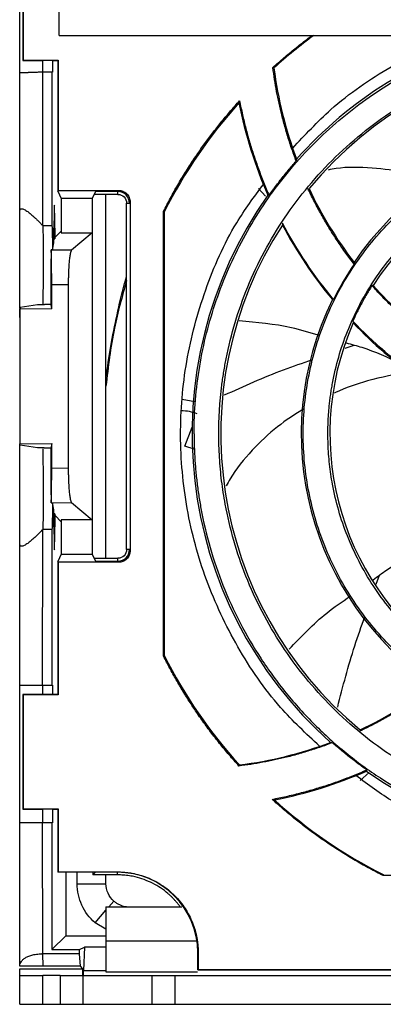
# Model space of a CAD drawing. Header units: millimetres. Extents: x 190.2 to 209.7, y 188.7 to 211.2.
# Tile 1 of 9: x 190.7 to 193.9, y 188.7 to 197.3. Entities that reach past the tile are written whole.
import ezdxf

# ---------------------------------------------------------------- set-up
doc = ezdxf.new("R2010")
doc.units = ezdxf.units.MM

msp = doc.modelspace()

# ---------------------------------------------------------------- linework, layer by layer
at = {"color": 7, "linetype": 'Continuous', "lineweight": 25}
for p, q in [((190.75, 196.8029), (190.75, 198.1899)), ((191.0937, 197.1299), (191.0937, 197.9899)), ((190.775, 197.8784), (190.775, 196.9099)), ((190.7785, 197.8749), (190.7785, 196.9133)), ((191.0937, 197.1299), (208.2645, 197.1299)), ((190.7785, 196.9133), (190.775, 196.9099)), ((190.775, 196.9099), (190.95, 196.9099)), ((190.7785, 196.9133), (191.0835, 196.9133)), ((191.0335, 196.9099), (190.95, 196.9099)), ((190.95, 196.8099), (190.95, 196.9099)), ((191.0335, 196.9099), (191.0335, 196.8099)), ((191.0335, 196.9099), (191.08, 196.9099)), ((191.08, 196.9099), (191.0835, 196.9133)), ((191.08, 196.9099), (191.08, 195.7727)), ((191.0835, 196.9133), (191.0835, 195.7797)), ((192.963, 196.8466), (192.9538, 196.85)), ((190.75, 195.5971), (190.75, 196.8029)), ((191.03, 196.8099), (190.95, 196.8098)), ((190.95, 195.473), (190.95, 196.8098)), ((191.03, 196.8099), (191.03, 195.4727)), ((191.08, 195.7727), (191.0835, 195.7797)), ((191.08, 195.7727), (191.1114, 195.7099)), ((191.0835, 195.7797), (191.61, 195.7797)), ((191.4097, 195.7692), (191.38, 195.7099)), ((191.6048, 195.7448), (191.3975, 195.7448)), ((191.6048, 195.7692), (191.4097, 195.7692)), ((191.5, 192.5749), (191.5, 195.7448)), ((191.61, 195.7797), (191.6048, 195.7692)), ((191.6048, 195.7448), (191.6048, 195.7692)), ((192.8901, 195.7286), (192.829, 195.7961)), ((192.9204, 195.737), (192.9104, 195.7381)), ((191.38, 195.7099), (191.1114, 195.7099)), ((191.1114, 195.7099), (191.1114, 195.4099)), ((191.38, 195.7099), (191.38, 195.4099)), ((191.6803, 192.6505), (191.6803, 195.6692)), ((191.6803, 195.6692), (191.7048, 195.6692)), ((191.7048, 195.6692), (191.71, 195.6797)), ((191.71, 195.6797), (191.71, 192.64)), ((192.0013, 191.7227), (192.0013, 195.597)), ((192.01, 195.5949), (192.0013, 195.597)), ((192.01, 191.7248), (192.01, 195.5949)), ((190.95, 195.4729), (191.03, 195.4727)), ((191.0475, 195.3224), (191.0475, 195.4499)), ((191.0545, 195.4499), (191.0545, 195.3574)), ((191.0574, 195.372), (191.1114, 195.426)), ((191.1114, 195.4099), (191.38, 195.4099)), ((191.38, 195.4099), (191.2003, 195.2587)), ((191.38, 195.4099), (191.38, 192.9099)), ((191.0352, 195.2611), (191.0475, 195.3224)), ((191.0475, 195.3574), (191.0545, 195.3574)), ((191.0545, 195.3574), (191.0574, 195.372)), ((191.0352, 195.2611), (191.0227, 195.2611)), ((191.0228, 195.2603), (191.0227, 195.2611)), ((191.2003, 195.2587), (191.0228, 195.2603)), ((191.0276, 194.9612), (191.172, 194.9598)), ((191.0276, 194.7487), (191.0276, 194.9612)), ((191.172, 194.9598), (191.172, 193.3599)), ((190.9049, 194.7835), (190.7517, 194.7599)), ((190.9614, 194.7835), (190.9049, 194.7835)), ((190.9614, 194.7835), (190.9639, 194.7859)), ((191.0192, 194.7859), (190.9639, 194.7859)), ((191.0192, 194.7859), (191.0266, 194.7487)), ((193.4717, 194.8287), (193.4821, 194.8299)), ((190.7517, 194.7599), (190.749, 194.7462)), ((190.749, 194.6716), (190.749, 194.7462)), ((190.749, 194.7462), (190.751, 194.7462)), ((191.0276, 194.7487), (190.751, 194.7462)), ((190.751, 194.7462), (190.751, 194.6716)), ((190.749, 194.6716), (190.749, 193.5735)), ((190.751, 194.6716), (190.749, 194.6716)), ((193.6594, 194.4301), (193.5813, 194.4027)), ((192.2746, 193.9371), (192.1622, 193.9597)), ((190.749, 193.5735), (191.0276, 193.576)), ((190.7517, 193.5599), (190.749, 193.5735)), ((190.9047, 193.5362), (190.7517, 193.5599)), ((190.9614, 193.5362), (190.9047, 193.5362)), ((190.964, 193.5337), (190.9614, 193.5362)), ((191.0192, 193.5337), (190.964, 193.5337)), ((191.0276, 193.576), (191.0192, 193.5337)), ((191.0276, 193.3586), (191.0276, 193.576)), ((192.2674, 193.5265), (192.1864, 193.553)), ((191.172, 193.3599), (191.0276, 193.3586)), ((191.0224, 193.0573), (191.0228, 193.0594)), ((191.0224, 193.0573), (191.0354, 193.0573)), ((191.0228, 193.0594), (191.2003, 193.061)), ((191.0475, 192.9973), (191.0355, 193.0572)), ((191.0475, 192.8499), (191.0475, 192.9973)), ((191.2003, 193.061), (191.38, 192.9099)), ((191.0545, 192.9624), (191.0475, 192.9623)), ((191.0545, 192.9624), (191.0545, 192.8499)), ((191.0574, 192.9477), (191.0545, 192.9624)), ((191.1114, 192.8937), (191.0574, 192.9477)), ((191.38, 192.9099), (191.1114, 192.9099)), ((191.1114, 192.9099), (191.1114, 192.6099)), ((191.38, 192.9099), (191.38, 192.6099)), ((190.948, 191.4699), (190.95, 192.8267)), ((191.03, 192.827), (190.95, 192.8269)), ((191.03, 192.827), (191.03, 191.4699)), ((190.75, 191.4699), (190.75, 192.7027)), ((191.7048, 192.6505), (191.6803, 192.6505)), ((191.71, 192.64), (191.7048, 192.6505)), ((191.1114, 192.6099), (191.08, 192.547)), ((191.1114, 192.6099), (191.38, 192.6099)), ((191.38, 192.6099), (191.4097, 192.5505)), ((191.3975, 192.5749), (191.6048, 192.5749)), ((191.6048, 192.5505), (191.6048, 192.5749)), ((191.0835, 192.54), (191.08, 192.547)), ((191.08, 192.547), (191.08, 191.3899)), ((191.0835, 192.54), (191.0835, 191.3864)), ((191.61, 192.54), (191.0835, 192.54)), ((191.4097, 192.5505), (191.6048, 192.5505)), ((191.6048, 192.5505), (191.61, 192.54)), ((193.8543, 192.3511), (193.8813, 192.4284)), ((192.0013, 191.7227), (192.01, 191.7248)), ((190.75, 190.2699), (190.75, 191.4699)), ((190.948, 191.4699), (191.03, 191.4699)), ((190.95, 191.3899), (190.95, 191.4699)), ((191.0335, 191.4699), (191.0335, 191.3899)), ((190.775, 191.3899), (190.7785, 191.3864)), ((190.95, 191.3899), (190.775, 191.3899)), ((190.775, 191.3899), (190.775, 190.3899)), ((190.7785, 191.3864), (190.7785, 190.3933)), ((191.0835, 191.3864), (190.7785, 191.3864)), ((191.0335, 191.3899), (190.95, 191.3899)), ((191.08, 191.3899), (191.0335, 191.3899)), ((191.0835, 191.3864), (191.08, 191.3899)), ((192.6616, 190.7747), (192.6582, 190.7655)), ((193.7916, 190.7093), (193.7138, 190.6388)), ((193.7705, 190.7319), (193.7695, 190.7219)), ((190.7785, 190.3933), (190.775, 190.3899)), ((190.775, 190.3899), (190.95, 190.3899)), ((190.7785, 190.3933), (191.0835, 190.3933)), ((191.0335, 190.3899), (190.95, 190.3899)), ((190.95, 190.2699), (190.95, 190.3899)), ((191.0335, 190.3899), (191.0335, 190.2699)), ((191.0335, 190.3899), (191.08, 190.3899)), ((191.08, 190.3899), (191.0835, 190.3933)), ((191.08, 190.3899), (191.08, 189.8399)), ((191.0835, 190.3933), (191.0835, 189.8433)), ((190.75, 189.0233), (190.75, 190.2699)), ((190.95, 189.1299), (190.948, 190.2699)), ((191.03, 190.2699), (190.948, 190.2699)), ((191.03, 190.2699), (191.03, 189.1659)), ((191.08, 189.8399), (191.0835, 189.8433)), ((191.6, 189.8399), (191.08, 189.8399)), ((191.0835, 189.8433), (191.6, 189.8433)), ((191.15, 189.8399), (191.15, 189.2857)), ((191.25, 189.7399), (191.25, 189.8399)), ((191.4097, 189.8416), (191.3852, 189.8172)), ((191.3852, 189.8399), (191.3852, 189.8172)), ((191.6, 189.8172), (191.3852, 189.8172)), ((191.5, 189.7399), (191.5, 189.8172)), ((191.6, 189.8399), (191.6, 189.8433)), ((193.915, 189.8199), (193.9129, 189.8111)), ((197.7871, 189.8111), (193.9129, 189.8111)), ((191.25, 189.7399), (191.5, 189.7399)), ((191.5, 189.5399), (192.1605, 189.5399)), ((191.5, 189.3436), (191.4048, 189.4002)), ((191.03, 189.1659), (191.15, 189.2857)), ((191.15, 189.2857), (191.5, 189.2857)), ((191.5, 189.2438), (191.5, 188.9728)), ((190.9536, 189.0226), (190.95, 189.1297)), ((191.2703, 189.1295), (190.95, 189.1297)), ((191.03, 189.1659), (191.2703, 189.1659)), ((191.2703, 189.1659), (191.3122, 189.1869)), ((191.2703, 189.1295), (191.2703, 189.1659)), ((191.2773, 189.0226), (191.2703, 189.1295)), ((191.3122, 189.1869), (191.3052, 188.9834)), ((191.5, 189.1869), (191.3122, 189.1869)), ((192.3, 188.9899), (192.3, 189.1399)), ((192.3035, 189.1399), (192.3, 189.1399)), ((192.3035, 189.1399), (192.3035, 188.9933)), ((190.75, 188.9999), (191.3, 188.9999)), ((190.75, 188.9399), (190.75, 188.9999)), ((191.2773, 189.0226), (190.9536, 189.0226)), ((191.3, 188.9999), (191.2773, 189.0226)), ((191.3, 188.9399), (191.3, 188.9999)), ((191.3052, 188.9399), (191.3052, 188.9834)), ((191.3052, 188.9834), (191.5, 188.9834)), ((192.3035, 188.9933), (192.3, 188.9899)), ((192.3, 188.9899), (207.7, 188.9899)), ((192.3035, 188.9933), (207.6965, 188.9933)), ((190.75, 188.6899), (190.75, 188.9399)), ((190.95, 188.6899), (190.95, 188.9399)), ((191.1, 188.9399), (190.95, 188.9399)), ((191.1, 188.9399), (191.1, 188.6899)), ((191.3, 188.9399), (191.3, 188.6899)), ((191.9, 188.9399), (191.9, 188.6899)), ((192.1, 188.9399), (192.1, 188.6899)), ((192.1, 188.9399), (207.9, 188.9399)), ((190.95, 188.6899), (191.1, 188.6899)), ((192.1, 188.6899), (207.9, 188.6899))]:
    msp.add_line(p, q, dxfattribs=at)
at = {"color": 8, "linetype": 'Continuous', "lineweight": 25}
for p, q in [((191.0475, 195.4499), (191.0545, 195.4499)), ((192.1864, 193.553), (192.2505, 193.7168)), ((191.0545, 192.8499), (191.0475, 192.8499)), ((191.6, 189.8172), (191.6, 189.8399)), ((191.5262, 189.5399), (191.5688, 189.5889)), ((191.4048, 189.4002), (191.5, 189.5097)), ((191.5, 189.2438), (192.2922, 189.2438)), ((191.5, 188.9728), (192.2963, 188.9728))]:
    msp.add_line(p, q, dxfattribs=at)
at = {"color": 7, "linetype": 'Continuous', "lineweight": 25}
for centre, radius, start, end in [((195.85, 193.6599), 4.3, 126.19841, 132.1742), ((195.85, 193.6599), 3.6, 105.44449, 138.35159), ((195.85, 193.6599), 3.35, 57.07986, 140.40247), ((196.4354, 197.2858), 3.5, 187.20836, 200.63636), ((195.85, 193.6599), 4.3, 137.92447, 153.25564), ((196.4354, 197.2858), 3.8498, 191.14999, 203.7053), ((195.85, 193.6599), 2.65, 63.76749, 145.7131), ((195.85, 193.6599), 2.4, 66.21216, 147.43491), ((195.85, 193.6599), 3.6, 144.74068, 228.3097), ((196.4354, 197.2858), 3.5, 205.20807, 217.55003), ((195.85, 193.6599), 3.35, 147.12775, 230.35698), ((196.4354, 197.2858), 3.8498, 208.00513, 219.66114), ((196.4354, 197.2858), 3.5, 221.82748, 232.98349), ((195.85, 193.6599), 2.65, 153.82785, 235.65538), ((195.85, 193.6599), 2.4, 156.27827, 237.3716), ((196.4354, 197.2858), 3.8498, 223.71417, 234.84469), ((195.85, 193.6599), 4.3, 206.74436, 222.14134), ((192.2223, 194.247), 3.5, 295.20373, 307.54186), ((195.85, 193.6599), 3.6, 234.69641, 318.35159), ((192.2223, 194.247), 3.5, 277.21089, 290.63361), ((192.2223, 194.247), 3.8498, 281.14758, 293.6978), ((195.85, 193.6599), 4.3, 227.88913, 243.25564), ((191.6, 189.1399), 0.7, 0, 90)]:
    msp.add_arc(centre, radius, start, end, dxfattribs=at)
for points, knots in [([(192.2675, 193.6599), (192.2675, 193.8568), (192.2838, 194.0538), (192.3485, 194.4424), (192.3969, 194.634), (192.5245, 195.0067), (192.6037, 195.1878), (192.7907, 195.5344), (192.8986, 195.7), (193.1401, 196.0113), (193.2736, 196.157), (193.5629, 196.4243), (193.7186, 196.5461), (194.0479, 196.7624), (194.2214, 196.8569), (194.5817, 197.0161), (194.7685, 197.0809), (194.9593, 197.1299)], [0, 0, 0, 0, 0.125, 0.125, 0.25, 0.25, 0.375, 0.375, 0.5, 0.5, 0.625, 0.625, 0.75, 0.75, 0.875, 0.875, 1, 1, 1, 1]), ([(192.9538, 196.85), (192.9694, 196.8641), (193.0007, 196.8923), (193.0484, 196.9337), (193.0967, 196.9744), (193.1456, 197.0144), (193.195, 197.0536), (193.245, 197.0922), (193.2788, 197.1173), (193.2957, 197.1299)], [0, 0, 0, 0, 0.142934, 0.285791, 0.428602, 0.571398, 0.714209, 0.857066, 1, 1, 1, 1]), ([(193.1259, 196.1475), (193.2335, 196.2628), (193.4877, 196.5351), (193.9743, 196.8742), (194.3686, 197.0446), (194.5658, 197.1299)], [0, 0, 0, 0, 0.268387, 0.634194, 1, 1, 1, 1]), ([(192.4825, 193.6599), (192.4826, 193.6786), (192.4828, 193.716), (192.4842, 193.772), (192.4865, 193.828), (192.4898, 193.8839), (192.494, 193.9397), (192.4991, 193.9954), (192.5051, 194.051), (192.5121, 194.1065), (192.52, 194.162), (192.5288, 194.2174), (192.5542, 194.3614), (192.6085, 194.5919), (192.7155, 194.9056), (192.8548, 195.2116), (193.0279, 195.5078), (193.2315, 195.7869), (193.4646, 196.0452), (193.7229, 196.2784), (194.0021, 196.482), (194.2983, 196.6551), (194.6042, 196.7943), (194.918, 196.9014), (195.2303, 196.9749), (195.5419, 197.018), (195.85, 197.032), (196.1581, 197.018), (196.4697, 196.9749), (196.782, 196.9014), (197.0958, 196.7943), (197.4017, 196.6551), (197.6979, 196.482), (197.9771, 196.2784), (198.2354, 196.0452), (198.4685, 195.7869), (198.6721, 195.5078), (198.8452, 195.2116), (198.9845, 194.9057), (199.0915, 194.5919), (199.1493, 194.3462), (199.179, 194.1714), (199.193, 194.0696), (199.204, 193.9676), (199.2117, 193.8653), (199.2166, 193.7627), (199.2172, 193.6941), (199.2175, 193.6599)], [0, 0, 0, 0, 0.005307, 0.010608, 0.015904, 0.021197, 0.026487, 0.031776, 0.037067, 0.042359, 0.047656, 0.052957, 0.058266, 0.089135, 0.120009, 0.152164, 0.184325, 0.217165, 0.25001, 0.28285, 0.315695, 0.347851, 0.380012, 0.410881, 0.441755, 0.470875, 0.500001, 0.529121, 0.558247, 0.589116, 0.61999, 0.652146, 0.684306, 0.717146, 0.749991, 0.782831, 0.815676, 0.847832, 0.879993, 0.910862, 0.941736, 0.951461, 0.961168, 0.970867, 0.980565, 0.990274, 1, 1, 1, 1]), ([(193.1569, 196.0356), (193.1498, 196.0544), (193.1358, 196.0919), (193.1158, 196.1486), (193.0968, 196.2056), (193.0788, 196.2629), (193.0618, 196.3205), (193.0458, 196.3785), (193.027, 196.4512), (193.0065, 196.539), (192.9857, 196.6421), (192.9678, 196.7458), (192.9584, 196.8153), (192.9538, 196.85)], [0, 0, 0, 0, 0.071474, 0.142898, 0.214293, 0.285681, 0.357082, 0.428516, 0.500006, 0.625049, 0.749987, 0.874933, 1, 1, 1, 1]), ([(190.943, 196.8096), (190.9383, 196.8094), (190.9291, 196.8091), (190.9155, 196.8086), (190.9026, 196.8082), (190.8903, 196.8078), (190.8787, 196.8074), (190.8678, 196.807), (190.8575, 196.8066), (190.848, 196.8063), (190.8392, 196.806), (190.831, 196.8057), (190.8235, 196.8054), (190.8167, 196.8052), (190.8104, 196.805), (190.7884, 196.8042), (190.7594, 196.8032), (190.7497, 196.8028), (190.75, 196.8029), (190.75, 196.8029)], [0, 0, 0, 0, 0.045541, 0.089589, 0.132143, 0.173202, 0.212768, 0.25084, 0.287418, 0.322502, 0.356091, 0.388187, 0.418788, 0.447896, 0.475509, 0.501628, 0.750151, 0.986181, 1, 1, 1, 1]), ([(192.0013, 195.597), (192.0111, 195.6164), (192.0308, 195.6551), (192.0615, 195.7126), (192.0929, 195.7696), (192.1252, 195.8261), (192.1584, 195.8822), (192.1924, 195.9377), (192.2272, 195.9927), (192.2629, 196.0472), (192.3092, 196.1156), (192.3669, 196.1972), (192.4372, 196.291), (192.5101, 196.3828), (192.5852, 196.4728), (192.6374, 196.531), (192.6635, 196.5601)], [0, 0, 0, 0, 0.055611, 0.111178, 0.166715, 0.222234, 0.277748, 0.333269, 0.388811, 0.444385, 0.500005, 0.600071, 0.700029, 0.799954, 0.899919, 1, 1, 1, 1]), ([(192.6635, 196.5601), (192.6675, 196.5399), (192.6755, 196.4994), (192.6887, 196.439), (192.7028, 196.3789), (192.7178, 196.319), (192.7338, 196.2595), (192.7507, 196.2002), (192.7686, 196.1413), (192.7874, 196.0826), (192.8072, 196.0243), (192.8279, 195.9662), (192.8496, 195.9085), (192.8722, 195.851), (192.8957, 195.7938), (192.9122, 195.756), (192.9204, 195.737)], [0, 0, 0, 0, 0.071669, 0.143227, 0.214693, 0.286085, 0.357421, 0.42872, 0.5, 0.57128, 0.642579, 0.713915, 0.785307, 0.856773, 0.928331, 1, 1, 1, 1]), ([(193.2175, 193.6599), (193.2175, 193.8322), (193.2345, 194.0044), (193.3017, 194.3424), (193.3519, 194.5081), (193.4838, 194.8265), (193.5654, 194.9791), (193.7569, 195.2657), (193.8667, 195.3995), (194.1104, 195.6432), (194.2442, 195.753), (194.5307, 195.9444), (194.6834, 196.026), (195.0018, 196.1579), (195.1674, 196.2082), (195.5054, 196.2754), (195.6777, 196.2924), (196.0223, 196.2924), (196.1946, 196.2754), (196.5326, 196.2082), (196.6982, 196.1579), (197.0166, 196.026), (197.1693, 195.9444), (197.4558, 195.753), (197.5896, 195.6432), (197.8333, 195.3995), (197.9431, 195.2657), (198.1346, 194.9791), (198.2162, 194.8265), (198.3481, 194.5081), (198.3983, 194.3424), (198.4655, 194.0044), (198.4825, 193.8322), (198.4825, 193.6599)], [0, 0, 0, 0, 0.0625, 0.0625, 0.125, 0.125, 0.1875, 0.1875, 0.25, 0.25, 0.3125, 0.3125, 0.375, 0.375, 0.4375, 0.4375, 0.5, 0.5, 0.5625, 0.5625, 0.625, 0.625, 0.6875, 0.6875, 0.75, 0.75, 0.8125, 0.8125, 0.875, 0.875, 0.9375, 0.9375, 1, 1, 1, 1]), ([(193.4325, 193.6599), (193.4326, 193.6763), (193.4328, 193.7091), (193.4343, 193.7582), (193.4368, 193.8073), (193.4403, 193.8563), (193.4448, 193.9052), (193.4503, 193.954), (193.4568, 194.0027), (193.4642, 194.0513), (193.4833, 194.1606), (193.5229, 194.3289), (193.5998, 194.5542), (193.6997, 194.7738), (193.824, 194.9865), (193.9702, 195.1869), (194.1375, 195.3723), (194.323, 195.5397), (194.5234, 195.6858), (194.736, 195.8101), (194.9556, 195.9101), (195.1809, 195.9869), (195.4767, 196.0566), (195.85, 196.0909), (196.2232, 196.0566), (196.5191, 195.9869), (196.7443, 195.9101), (196.964, 195.8101), (197.1766, 195.6858), (197.377, 195.5397), (197.5624, 195.3723), (197.7298, 195.1869), (197.876, 194.9865), (198.0003, 194.7738), (198.1002, 194.5542), (198.1771, 194.329), (198.2197, 194.1478), (198.2422, 194.0125), (198.2535, 193.9248), (198.2615, 193.8367), (198.2666, 193.7484), (198.2672, 193.6894), (198.2675, 193.6599)], [0, 0, 0, 0, 0.006487, 0.012964, 0.019435, 0.025902, 0.032367, 0.038835, 0.045306, 0.051785, 0.058273, 0.089144, 0.120023, 0.152182, 0.184348, 0.217191, 0.250041, 0.282884, 0.315734, 0.347893, 0.380058, 0.41093, 0.441809, 0.500001, 0.558193, 0.589065, 0.619944, 0.652103, 0.684268, 0.717111, 0.749961, 0.782804, 0.815655, 0.847813, 0.879979, 0.910851, 0.94173, 0.953398, 0.965044, 0.976682, 0.988329, 1, 1, 1, 1]), ([(192.9204, 195.737), (192.931, 195.7518), (192.9521, 195.7813), (192.9847, 195.825), (193.0178, 195.8682), (193.0516, 195.9108), (193.086, 195.953), (193.121, 195.9946), (193.1449, 196.022), (193.1569, 196.0356)], [0, 0, 0, 0, 0.1429393, 0.2857964, 0.4286043, 0.5713957, 0.7142036, 0.8570607, 1, 1, 1, 1]), ([(193.36, 190.9374), (193.2428, 191.0471), (192.9685, 191.3037), (192.6348, 191.7957), (192.3581, 192.3793), (192.1896, 193.0044), (192.1314, 193.6484), (192.185, 194.2937), (192.3532, 194.9171), (192.5814, 195.4398), (192.7899, 195.7224), (192.8708, 195.832)], [0, 0, 0, 0, 0.089103, 0.208431, 0.327759, 0.447087, 0.566415, 0.685743, 0.805071, 0.924399, 1, 1, 1, 1]), ([(191.7048, 195.6692), (191.7048, 195.6954), (191.694, 195.7214), (191.657, 195.7584), (191.631, 195.7692), (191.6048, 195.7692)], [0, 0, 0, 0, 0.5, 0.5, 1, 1, 1, 1]), ([(191.6048, 195.7448), (191.6246, 195.7448), (191.6442, 195.7366), (191.6722, 195.7087), (191.6803, 195.689), (191.6803, 195.6692)], [0, 0, 0, 0, 0.5, 0.5, 1, 1, 1, 1]), ([(191.61, 195.7797), (191.6132, 195.7796), (191.6195, 195.7794), (191.6288, 195.7781), (191.638, 195.7759), (191.6503, 195.7716), (191.6653, 195.7639), (191.6812, 195.7509), (191.6942, 195.735), (191.7033, 195.7172), (191.709, 195.6986), (191.7097, 195.686), (191.71, 195.6797)], [0, 0, 0, 0, 0.060257, 0.120014, 0.179811, 0.240186, 0.369949, 0.500057, 0.629836, 0.759975, 0.879896, 1, 1, 1, 1]), ([(193.661, 195.1378), (193.6488, 195.1536), (193.6247, 195.1851), (193.5894, 195.2332), (193.555, 195.2818), (193.5214, 195.3308), (193.4887, 195.3805), (193.4569, 195.4306), (193.4259, 195.4813), (193.3958, 195.5325), (193.3666, 195.5842), (193.3382, 195.6365), (193.3107, 195.6892), (193.284, 195.7425), (193.2669, 195.7784), (193.2584, 195.7964)], [0, 0, 0, 0, 0.077167, 0.154212, 0.231158, 0.308025, 0.384837, 0.461616, 0.538384, 0.615163, 0.691975, 0.768842, 0.845788, 0.922833, 1, 1, 1, 1]), ([(190.75, 195.5971), (190.7501, 195.599), (190.7502, 195.6029), (190.751, 195.6077), (190.7524, 195.6118), (190.7544, 195.6151), (190.7569, 195.6176), (190.76, 195.6193), (190.7637, 195.6202), (190.772, 195.6203), (190.7891, 195.6143), (190.8169, 195.5965), (190.848, 195.5717), (190.8754, 195.5473), (190.9, 195.5239), (190.9209, 195.5032), (190.9354, 195.4883), (190.943, 195.4804)], [0, 0, 0, 0, 0.0335894, 0.0662612, 0.0981479, 0.1293923, 0.1601458, 0.1905674, 0.220821, 0.2510736, 0.3689146, 0.5007551, 0.616804, 0.7504212, 0.8252709, 0.908439, 1, 1, 1, 1]), ([(190.75, 194.7511), (190.75, 194.8312), (190.75, 194.9988), (190.75, 195.2355), (190.75, 195.4487), (190.75, 195.5476), (190.75, 195.5971)], [0, 0, 0, 0, 0.234103, 0.489546, 0.74474, 1, 1, 1, 1]), ([(190.943, 195.4804), (190.9441, 195.4791), (190.9464, 195.4765), (190.9488, 195.4742), (190.95, 195.473)], [0, 0, 0, 0, 0.510591, 1, 1, 1, 1]), ([(190.95, 195.4729), (190.9509, 195.4377), (190.9528, 195.366), (190.9532, 195.181), (190.9527, 194.979), (190.9511, 194.8386), (190.9505, 194.7835)], [0, 0, 0, 0, 0.259975, 0.529002, 0.815296, 1, 1, 1, 1]), ([(191.03, 195.4727), (191.0301, 195.4693), (191.0304, 195.4626), (191.0308, 195.4514), (191.0313, 195.4396), (191.0317, 195.4269), (191.0321, 195.4135), (191.0325, 195.3993), (191.0329, 195.3807), (191.0335, 195.3569), (191.0341, 195.327), (191.0347, 195.2952), (191.0351, 195.2725), (191.0352, 195.2611)], [0, 0, 0, 0, 0.071611, 0.143033, 0.214343, 0.28562, 0.356941, 0.428386, 0.500031, 0.625207, 0.749981, 0.874772, 1, 1, 1, 1]), ([(191.0227, 195.2611), (191.0226, 195.2537), (191.0223, 195.2389), (191.022, 195.216), (191.0217, 195.1926), (191.0214, 195.1686), (191.0212, 195.144), (191.0209, 195.1188), (191.0207, 195.0931), (191.0204, 195.0668), (191.0202, 195.0329), (191.0199, 194.991), (191.0196, 194.9409), (191.0194, 194.89), (191.0193, 194.8383), (191.0192, 194.8034), (191.0192, 194.7859)], [0, 0, 0, 0, 0.055897, 0.111537, 0.166993, 0.22234, 0.277652, 0.333004, 0.38847, 0.444123, 0.500039, 0.600449, 0.700217, 0.799775, 0.899558, 1, 1, 1, 1]), ([(191.0276, 194.9612), (191.0276, 194.9672), (191.0276, 194.9791), (191.0276, 194.9969), (191.0275, 195.0146), (191.0275, 195.032), (191.0274, 195.0493), (191.0272, 195.0788), (191.0269, 195.119), (191.0263, 195.1652), (191.0255, 195.2041), (191.0247, 195.2301), (191.024, 195.2463), (191.0234, 195.256), (191.023, 195.2589), (191.0228, 195.2603)], [0, 0, 0, 0, 0.040286, 0.080297, 0.120176, 0.16007, 0.200127, 0.240489, 0.369555, 0.498914, 0.628336, 0.758042, 0.838833, 0.919103, 1, 1, 1, 1]), ([(191.2003, 195.2587), (191.1997, 195.2581), (191.1985, 195.2569), (191.1966, 195.2537), (191.1948, 195.2495), (191.1931, 195.2443), (191.1913, 195.2381), (191.1884, 195.2255), (191.1844, 195.2026), (191.18, 195.1638), (191.1764, 195.1177), (191.1741, 195.0721), (191.1728, 195.0309), (191.1721, 194.9956), (191.172, 194.9718), (191.172, 194.9598)], [0, 0, 0, 0, 0.040438, 0.080594, 0.120612, 0.160637, 0.200814, 0.241285, 0.370606, 0.500046, 0.629369, 0.758811, 0.839374, 0.919383, 1, 1, 1, 1]), ([(191.5, 194.1461), (191.5133, 194.2383), (191.5398, 194.4227), (191.5953, 194.6965), (191.642, 194.8992), (191.6742, 195.0095), (191.6803, 195.0304)], [0, 0, 0, 0, 0.309519, 0.618492, 0.927476, 1, 1, 1, 1]), ([(191.6803, 194.9935), (191.6414, 194.8562), (191.5559, 194.5554), (191.5197, 194.2446), (191.5, 194.0756)], [0, 0, 0, 0, 0.456064, 1, 1, 1, 1]), ([(193.8164, 194.9508), (193.8075, 194.9366), (193.7897, 194.9081), (193.7641, 194.8648), (193.7394, 194.821), (193.7156, 194.7768), (193.6928, 194.732), (193.6708, 194.6867), (193.657, 194.6562), (193.6501, 194.6409)], [0, 0, 0, 0, 0.1430131, 0.2858702, 0.4286338, 0.5713662, 0.7141298, 0.8569869, 1, 1, 1, 1]), ([(194.3587, 194.4576), (194.3423, 194.4698), (194.3094, 194.4941), (194.261, 194.5317), (194.2133, 194.5701), (194.1663, 194.6092), (194.12, 194.6491), (194.0745, 194.6898), (194.0296, 194.7313), (193.9855, 194.7736), (193.9421, 194.8167), (193.8994, 194.8606), (193.8574, 194.9052), (193.8301, 194.9356), (193.8164, 194.9508)], [0, 0, 0, 0, 0.083566, 0.167006, 0.250343, 0.333605, 0.416815, 0.5, 0.583185, 0.666395, 0.749657, 0.832994, 0.916434, 1, 1, 1, 1]), ([(193.3582, 194.5146), (193.2776, 194.5394), (193.0507, 194.6092), (192.8136, 194.6295), (192.6608, 194.6425)], [0, 0, 0, 0, 0.3551891, 1, 1, 1, 1]), ([(194.0618, 194.2728), (193.9534, 194.3233), (193.8023, 194.3938), (193.6414, 194.436), (193.5958, 194.448)], [0, 0, 0, 0, 0.717138, 1, 1, 1, 1]), ([(193.2939, 194.3018), (193.2104, 194.2735), (192.9499, 194.1851), (192.699, 194.0717), (192.5285, 193.9947)], [0, 0, 0, 0, 0.320538, 1, 1, 1, 1]), ([(192.2675, 193.6599), (192.2676, 193.64), (192.2678, 193.6002), (192.2693, 193.5405), (192.2718, 193.481), (192.2752, 193.4215), (192.2797, 193.3622), (192.2851, 193.3029), (192.2916, 193.2437), (192.299, 193.1846), (192.3074, 193.1256), (192.3168, 193.0667), (192.3438, 192.9135), (192.4015, 192.6683), (192.5154, 192.3346), (192.6635, 192.0091), (192.8477, 191.694), (193.0643, 191.397), (193.3123, 191.1222), (193.5871, 190.8742), (193.8841, 190.6576), (194.1992, 190.4734), (194.5247, 190.3253), (194.8585, 190.2114), (195.1907, 190.1332), (195.5222, 190.0873), (195.85, 190.0724), (196.1778, 190.0873), (196.5093, 190.1332), (196.8415, 190.2114), (197.1753, 190.3253), (197.5008, 190.4734), (197.8159, 190.6575), (198.1129, 190.8742), (198.3877, 191.1222), (198.6357, 191.397), (198.8523, 191.6939), (199.0365, 192.0091), (199.1846, 192.3345), (199.2985, 192.6683), (199.36, 192.9297), (199.3915, 193.1157), (199.4065, 193.2239), (199.4181, 193.3325), (199.4264, 193.4413), (199.4315, 193.5505), (199.4322, 193.6234), (199.4325, 193.6599)], [0, 0, 0, 0, 0.005308, 0.010608, 0.015904, 0.021197, 0.026487, 0.031776, 0.037067, 0.042359, 0.047656, 0.052957, 0.058266, 0.089135, 0.120009, 0.152165, 0.184325, 0.217165, 0.25001, 0.28285, 0.315695, 0.347851, 0.380012, 0.410881, 0.441755, 0.470875, 0.500001, 0.529121, 0.558247, 0.589116, 0.61999, 0.652146, 0.684306, 0.717146, 0.749991, 0.782831, 0.815676, 0.847832, 0.879993, 0.910862, 0.941736, 0.951461, 0.961168, 0.970867, 0.980565, 0.990274, 1, 1, 1, 1]), ([(199.2175, 193.6599), (199.2174, 193.6411), (199.2172, 193.6038), (199.2158, 193.5477), (199.2135, 193.4917), (199.2102, 193.4359), (199.206, 193.3801), (199.2009, 193.3243), (199.1949, 193.2687), (199.1879, 193.2132), (199.18, 193.1577), (199.1712, 193.1023), (199.1458, 192.9583), (199.0915, 192.7278), (198.9845, 192.4141), (198.8452, 192.1081), (198.6721, 191.8119), (198.4685, 191.5328), (198.2354, 191.2745), (197.9771, 191.0414), (197.6979, 190.8377), (197.4017, 190.6646), (197.0958, 190.5254), (196.782, 190.4183), (196.4697, 190.3448), (196.1581, 190.3017), (195.85, 190.2877), (195.5419, 190.3017), (195.2303, 190.3448), (194.918, 190.4183), (194.6042, 190.5254), (194.2983, 190.6646), (194.0021, 190.8377), (193.7229, 191.0414), (193.4646, 191.2745), (193.2315, 191.5328), (193.0279, 191.8119), (192.8548, 192.1081), (192.7155, 192.4141), (192.6085, 192.7278), (192.5507, 192.9735), (192.521, 193.1484), (192.507, 193.2501), (192.496, 193.3521), (192.4883, 193.4544), (192.4834, 193.5571), (192.4828, 193.6256), (192.4825, 193.6599)], [0, 0, 0, 0, 0.0053075, 0.0106084, 0.0159043, 0.0211967, 0.0264868, 0.0317764, 0.0370667, 0.0423594, 0.0476558, 0.0529574, 0.0582657, 0.0891348, 0.1200088, 0.1521645, 0.1843252, 0.2171652, 0.2500102, 0.2828502, 0.3156952, 0.347851, 0.3800117, 0.4108807, 0.4417547, 0.4708752, 0.5000008, 0.5291213, 0.5582468, 0.5891159, 0.6199899, 0.6521456, 0.6843063, 0.7171463, 0.7499913, 0.7828313, 0.8156763, 0.8478321, 0.8799928, 0.9108618, 0.9417358, 0.9514609, 0.9611682, 0.9708667, 0.9805654, 0.9902735, 1, 1, 1, 1]), ([(198.4825, 193.6599), (198.4825, 193.4876), (198.4655, 193.3153), (198.3983, 192.9773), (198.3481, 192.8116), (198.2162, 192.4933), (198.1346, 192.3406), (197.9431, 192.0541), (197.8333, 191.9202), (197.5896, 191.6766), (197.4558, 191.5667), (197.1693, 191.3753), (197.0166, 191.2937), (196.6982, 191.1618), (196.5326, 191.1116), (196.1946, 191.0443), (196.0223, 191.0274), (195.6777, 191.0274), (195.5054, 191.0443), (195.1674, 191.1116), (195.0018, 191.1618), (194.6834, 191.2937), (194.5307, 191.3753), (194.2442, 191.5667), (194.1104, 191.6766), (193.8667, 191.9202), (193.7569, 192.0541), (193.5654, 192.3406), (193.4838, 192.4933), (193.3519, 192.8116), (193.3017, 192.9773), (193.2345, 193.3153), (193.2175, 193.4876), (193.2175, 193.6599)], [0, 0, 0, 0, 0.0625, 0.0625, 0.125, 0.125, 0.1875, 0.1875, 0.25, 0.25, 0.3125, 0.3125, 0.375, 0.375, 0.4375, 0.4375, 0.5, 0.5, 0.5625, 0.5625, 0.625, 0.625, 0.6875, 0.6875, 0.75, 0.75, 0.8125, 0.8125, 0.875, 0.875, 0.9375, 0.9375, 1, 1, 1, 1]), ([(198.2675, 193.6599), (198.2674, 193.6434), (198.2672, 193.6106), (198.2657, 193.5615), (198.2632, 193.5124), (198.2597, 193.4634), (198.2552, 193.4145), (198.2497, 193.3658), (198.2432, 193.317), (198.2358, 193.2684), (198.2167, 193.1592), (198.1771, 192.9908), (198.1002, 192.7655), (198.0003, 192.5459), (197.876, 192.3333), (197.7298, 192.1329), (197.5625, 191.9474), (197.377, 191.7801), (197.1766, 191.6339), (196.964, 191.5096), (196.7444, 191.4097), (196.5191, 191.3328), (196.2233, 191.2631), (195.85, 191.2288), (195.4768, 191.2631), (195.1809, 191.3328), (194.9557, 191.4096), (194.736, 191.5096), (194.5234, 191.6339), (194.323, 191.7801), (194.1376, 191.9474), (193.9702, 192.1328), (193.824, 192.3332), (193.6997, 192.5459), (193.5998, 192.7655), (193.5229, 192.9908), (193.4803, 193.1719), (193.4578, 193.3072), (193.4465, 193.3949), (193.4385, 193.483), (193.4334, 193.5713), (193.4328, 193.6303), (193.4325, 193.6599)], [0, 0, 0, 0, 0.006487, 0.012964, 0.019435, 0.025902, 0.032367, 0.038835, 0.045306, 0.051785, 0.058273, 0.089144, 0.120023, 0.152182, 0.184348, 0.217191, 0.250041, 0.282884, 0.315734, 0.347893, 0.380058, 0.41093, 0.441809, 0.500001, 0.558193, 0.589065, 0.619944, 0.652103, 0.684268, 0.717111, 0.749961, 0.782804, 0.815655, 0.847813, 0.879979, 0.910851, 0.94173, 0.953398, 0.965044, 0.976682, 0.988329, 1, 1, 1, 1]), ([(190.75, 192.7027), (190.75, 192.7082), (190.75, 192.7194), (190.75, 192.7372), (190.75, 192.7558), (190.75, 192.7753), (190.75, 192.7956), (190.75, 192.8168), (190.75, 192.8389), (190.75, 192.8845), (190.75, 192.9586), (190.75, 193.0678), (190.75, 193.1856), (190.75, 193.2854), (190.75, 193.3621), (190.75, 193.4136), (190.75, 193.4652), (190.75, 193.5169), (190.75, 193.5514), (190.75, 193.5686)], [0, 0, 0, 0, 0.031424, 0.062746, 0.094001, 0.125222, 0.156442, 0.187697, 0.219019, 0.250442, 0.375608, 0.500679, 0.625604, 0.751054, 0.801512, 0.851497, 0.901146, 0.950599, 1, 1, 1, 1]), ([(190.9504, 193.5298), (190.9511, 193.4691), (190.9527, 193.3244), (190.9532, 193.1187), (190.9528, 192.9342), (190.9509, 192.8623), (190.95, 192.8269)], [0, 0, 0, 0, 0.20016, 0.477778, 0.742414, 1, 1, 1, 1]), ([(191.0192, 193.5337), (191.0192, 193.524), (191.0192, 193.5047), (191.0193, 193.4759), (191.0193, 193.4473), (191.0194, 193.4189), (191.0195, 193.3908), (191.0196, 193.3628), (191.0198, 193.3351), (191.0199, 193.3076), (191.0201, 193.2731), (191.0204, 193.2322), (191.0209, 193.1857), (191.0213, 193.1411), (191.0218, 193.0979), (191.0222, 193.0708), (191.0224, 193.0573)], [0, 0, 0, 0, 0.0558873, 0.1115226, 0.166978, 0.2223263, 0.2776406, 0.3329944, 0.3884608, 0.4441125, 0.5000215, 0.6004246, 0.7001983, 0.7997674, 0.8995597, 1, 1, 1, 1]), ([(191.0228, 193.0594), (191.0229, 193.06), (191.0231, 193.0613), (191.0234, 193.0645), (191.0237, 193.0686), (191.024, 193.0738), (191.0243, 193.0801), (191.0248, 193.0927), (191.0255, 193.1156), (191.0263, 193.1545), (191.0269, 193.2007), (191.0273, 193.2463), (191.0275, 193.2875), (191.0276, 193.3228), (191.0276, 193.3466), (191.0276, 193.3586)], [0, 0, 0, 0, 0.040581, 0.080878, 0.121031, 0.161184, 0.20148, 0.242062, 0.37165, 0.501191, 0.630432, 0.759617, 0.839948, 0.919685, 1, 1, 1, 1]), ([(191.172, 193.3599), (191.172, 193.3539), (191.172, 193.3419), (191.1722, 193.3241), (191.1724, 193.3065), (191.1728, 193.289), (191.1733, 193.2718), (191.1743, 193.2423), (191.1764, 193.2021), (191.18, 193.1559), (191.1844, 193.1171), (191.1889, 193.0911), (191.1931, 193.0749), (191.1966, 193.0653), (191.1991, 193.0624), (191.2003, 193.061)], [0, 0, 0, 0, 0.040439, 0.080597, 0.120617, 0.160644, 0.200822, 0.241294, 0.370618, 0.500059, 0.62938, 0.75882, 0.83938, 0.919387, 1, 1, 1, 1]), ([(191.0355, 193.0572), (191.0354, 193.0501), (191.0352, 193.0357), (191.0349, 193.0151), (191.0345, 192.9951), (191.0342, 192.9758), (191.0338, 192.9573), (191.0334, 192.9395), (191.0329, 192.9182), (191.0323, 192.8943), (191.0316, 192.8691), (191.0308, 192.8463), (191.0303, 192.8334), (191.03, 192.827)], [0, 0, 0, 0, 0.071634, 0.143052, 0.214344, 0.285597, 0.356901, 0.428345, 0.500017, 0.625226, 0.749975, 0.87474, 1, 1, 1, 1]), ([(190.943, 192.8193), (190.9384, 192.8145), (190.9294, 192.8052), (190.9161, 192.7918), (190.9036, 192.7793), (190.8917, 192.7679), (190.8728, 192.7501), (190.848, 192.728), (190.8169, 192.7032), (190.7891, 192.6854), (190.7702, 192.6787), (190.7597, 192.68), (190.7541, 192.6843), (190.7506, 192.6916), (190.7502, 192.6989), (190.75, 192.7027)], [0, 0, 0, 0, 0.055971, 0.108915, 0.158846, 0.205779, 0.249735, 0.383218, 0.499259, 0.631123, 0.74928, 0.809621, 0.87068, 0.933748, 1, 1, 1, 1]), ([(190.95, 192.8267), (190.9488, 192.8256), (190.9464, 192.8232), (190.9441, 192.8206), (190.943, 192.8193)], [0, 0, 0, 0, 0.489623, 1, 1, 1, 1]), ([(193.8263, 192.3888), (193.8646, 192.4171), (194.0538, 192.5567), (194.2656, 192.6606), (194.4345, 192.7435)], [0, 0, 0, 0, 0.202643, 1, 1, 1, 1]), ([(191.6048, 192.5505), (191.631, 192.5505), (191.657, 192.5613), (191.694, 192.5983), (191.7048, 192.6243), (191.7048, 192.6505)], [0, 0, 0, 0, 0.5, 0.5, 1, 1, 1, 1]), ([(191.6803, 192.6505), (191.6803, 192.6307), (191.6722, 192.611), (191.6442, 192.5831), (191.6246, 192.5749), (191.6048, 192.5749)], [0, 0, 0, 0, 0.5, 0.5, 1, 1, 1, 1]), ([(191.71, 192.64), (191.7099, 192.6369), (191.7098, 192.6306), (191.7084, 192.6213), (191.7062, 192.6121), (191.7019, 192.5997), (191.6942, 192.5847), (191.6812, 192.5688), (191.6653, 192.5558), (191.6476, 192.5467), (191.6289, 192.541), (191.6163, 192.5403), (191.61, 192.54)], [0, 0, 0, 0, 0.060285, 0.120068, 0.179889, 0.240286, 0.370083, 0.500203, 0.629971, 0.760075, 0.87995, 1, 1, 1, 1]), ([(193.0949, 191.783), (193.1997, 191.8934), (193.3619, 192.0645), (193.5562, 192.1971), (193.6251, 192.244)], [0, 0, 0, 0, 0.64565, 1, 1, 1, 1]), ([(193.5177, 191.2786), (193.5634, 191.458), (193.6311, 191.7237), (193.7242, 191.9815), (193.7545, 192.0652)], [0, 0, 0, 0, 0.674965, 1, 1, 1, 1]), ([(192.6582, 190.7655), (192.6437, 190.7815), (192.6149, 190.8136), (192.5725, 190.8626), (192.5309, 190.9121), (192.49, 190.9622), (192.4499, 191.0129), (192.4106, 191.0642), (192.372, 191.1161), (192.3342, 191.1687), (192.2873, 191.2359), (192.2323, 191.3185), (192.1703, 191.4171), (192.1111, 191.5173), (192.0544, 191.6191), (192.019, 191.6882), (192.0013, 191.7227)], [0, 0, 0, 0, 0.05561, 0.111177, 0.166714, 0.222234, 0.277748, 0.33327, 0.388812, 0.444386, 0.500005, 0.60007, 0.700028, 0.799954, 0.89992, 1, 1, 1, 1]), ([(190.75, 191.4699), (190.7495, 191.4699), (190.754, 191.4699), (190.7727, 191.4699), (190.7868, 191.4699), (190.8225, 191.4699), (190.844, 191.4699), (190.8913, 191.4699), (190.9171, 191.4699), (190.943, 191.4699)], [0, 0, 0, 0, 0.25, 0.25, 0.5, 0.5, 0.75, 0.75, 1, 1, 1, 1]), ([(194.3699, 191.4723), (194.3541, 191.4602), (194.3225, 191.436), (194.2745, 191.4008), (194.2259, 191.3664), (194.1768, 191.3329), (194.1272, 191.3002), (194.0771, 191.2684), (194.0264, 191.2374), (193.9753, 191.2073), (193.9235, 191.1781), (193.8713, 191.1497), (193.8185, 191.1222), (193.7653, 191.0955), (193.7294, 191.0785), (193.7114, 191.07)], [0, 0, 0, 0, 0.077167, 0.1542121, 0.2311575, 0.3080252, 0.3848374, 0.4616162, 0.5383838, 0.6151626, 0.6919748, 0.7688425, 0.8457879, 0.922833, 1, 1, 1, 1]), ([(193.4723, 190.9685), (193.4535, 190.9615), (193.416, 190.9474), (193.3593, 190.9275), (193.3023, 190.9085), (193.245, 190.8905), (193.1874, 190.8735), (193.1295, 190.8574), (193.0568, 190.8386), (192.969, 190.8181), (192.866, 190.7973), (192.7624, 190.7794), (192.6929, 190.7701), (192.6582, 190.7655)], [0, 0, 0, 0, 0.071474, 0.142898, 0.214293, 0.285681, 0.357082, 0.428516, 0.500006, 0.625049, 0.749987, 0.874933, 1, 1, 1, 1]), ([(193.7705, 190.7319), (193.7558, 190.7425), (193.7263, 190.7636), (193.6827, 190.7962), (193.6395, 190.8293), (193.5969, 190.8631), (193.5548, 190.8976), (193.5132, 190.9326), (193.4859, 190.9565), (193.4723, 190.9685)], [0, 0, 0, 0, 0.142939, 0.285796, 0.428604, 0.571396, 0.714204, 0.857061, 1, 1, 1, 1]), ([(192.9478, 190.4752), (192.968, 190.4792), (193.0085, 190.4871), (193.0689, 190.5003), (193.129, 190.5144), (193.1888, 190.5294), (193.2483, 190.5454), (193.3075, 190.5623), (193.3664, 190.5801), (193.4251, 190.599), (193.4834, 190.6187), (193.5415, 190.6394), (193.5992, 190.6611), (193.6566, 190.6837), (193.7138, 190.7072), (193.7516, 190.7237), (193.7705, 190.7319)], [0, 0, 0, 0, 0.071669, 0.143227, 0.214693, 0.286084, 0.35742, 0.42872, 0.5, 0.57128, 0.64258, 0.713916, 0.785307, 0.856773, 0.928331, 1, 1, 1, 1]), ([(195.85, 189.9599), (195.635, 189.9705), (195.205, 189.9917), (194.5822, 190.1683), (194.0627, 190.3952), (193.783, 190.6028), (193.6759, 190.6824)], [0, 0, 0, 0, 0.276218, 0.552435, 0.828653, 1, 1, 1, 1]), ([(193.9129, 189.8111), (193.8935, 189.821), (193.8546, 189.8407), (193.797, 189.8715), (193.7399, 189.903), (193.6832, 189.9354), (193.6271, 189.9686), (193.5714, 190.0027), (193.5163, 190.0376), (193.4617, 190.0734), (193.3931, 190.1198), (193.3114, 190.1777), (193.2174, 190.2482), (193.1254, 190.3212), (193.0353, 190.3967), (192.9769, 190.449), (192.9478, 190.4752)], [0, 0, 0, 0, 0.055611, 0.111179, 0.166716, 0.222234, 0.277748, 0.333269, 0.38881, 0.444385, 0.500005, 0.600071, 0.700029, 0.799954, 0.899919, 1, 1, 1, 1]), ([(190.943, 190.2699), (190.9171, 190.2699), (190.8913, 190.2699), (190.844, 190.2699), (190.8225, 190.2699), (190.7868, 190.2699), (190.7727, 190.2699), (190.754, 190.2699), (190.7495, 190.2699), (190.75, 190.2699)], [0, 0, 0, 0, 0.25, 0.25, 0.5, 0.5, 0.75, 0.75, 1, 1, 1, 1]), ([(191.6, 189.8433), (191.6086, 189.8433), (191.6258, 189.8431), (191.6515, 189.8416), (191.6771, 189.8393), (191.7026, 189.836), (191.742, 189.8294), (191.7947, 189.817), (191.8602, 189.7947), (191.9242, 189.7656), (192.0069, 189.7173), (192.101, 189.6409), (192.1774, 189.5468), (192.2257, 189.464), (192.2548, 189.4001), (192.2772, 189.3346), (192.2909, 189.2763), (192.2987, 189.2255), (192.3027, 189.1828), (192.3032, 189.1542), (192.3035, 189.1399)], [0, 0, 0, 0, 0.023337, 0.04663, 0.069912, 0.093213, 0.116565, 0.178305, 0.240092, 0.304406, 0.368768, 0.500006, 0.631244, 0.695558, 0.759919, 0.821659, 0.883446, 0.922311, 0.961114, 1, 1, 1, 1]), ([(192.1466, 189.5399), (192.1413, 189.5468), (192.1309, 189.5608), (192.1142, 189.5809), (192.0969, 189.6004), (192.0788, 189.6192), (192.0599, 189.6373), (192.0268, 189.6667), (191.9769, 189.7046), (191.9072, 189.7453), (191.8331, 189.7775), (191.7648, 189.798), (191.7042, 189.8098), (191.6523, 189.816), (191.6174, 189.8168), (191.6, 189.8172)], [0, 0, 0, 0, 0.0411885, 0.0822588, 0.1232721, 0.1642899, 0.2053736, 0.2465846, 0.3732629, 0.5000226, 0.6267009, 0.7534607, 0.8357046, 0.9177203, 1, 1, 1, 1]), ([(191.4048, 189.4002), (191.3564, 189.4423), (191.3171, 189.4948), (191.2639, 189.6116), (191.25, 189.6757), (191.25, 189.7399)], [0, 0, 0, 0, 0.5, 0.5, 1, 1, 1, 1]), ([(191.5688, 189.5889), (191.5473, 189.6076), (191.5298, 189.631), (191.5062, 189.6828), (191.5, 189.7113), (191.5, 189.7399)], [0, 0, 0, 0, 0.5, 0.5, 1, 1, 1, 1]), ([(191.5688, 189.5889), (191.5725, 189.5858), (191.5798, 189.5797), (191.5916, 189.5716), (191.6039, 189.5643), (191.6167, 189.5579), (191.6294, 189.5527), (191.6452, 189.5474), (191.6638, 189.5428), (191.6833, 189.5402), (191.6952, 189.54), (191.7, 189.5399)], [0, 0, 0, 0, 0.10003, 0.200056, 0.300072, 0.400075, 0.500064, 0.586916, 0.750046, 0.900343, 1, 1, 1, 1]), ([(191.5, 189.5399), (191.5, 189.5399), (191.5, 189.5328), (191.5, 189.5053), (191.5, 189.4848), (191.5, 189.4322), (191.5, 189.4001), (191.5, 189.3275), (191.5, 189.2868), (191.5, 189.2438)], [0, 0, 0, 0, 0.25, 0.25, 0.5, 0.5, 0.75, 0.75, 1, 1, 1, 1]), ([(190.75, 189.0233), (190.75, 189.0239), (190.7497, 189.0377), (190.7571, 189.0589), (190.7805, 189.0833), (190.8056, 189.0999), (190.8357, 189.1132), (190.8666, 189.1219), (190.8945, 189.1267), (190.9186, 189.1293), (190.9349, 189.1297), (190.943, 189.1299)], [0, 0, 0, 0, 0.0117884, 0.2626685, 0.4020059, 0.5258374, 0.6552028, 0.7762896, 0.8519989, 0.9264675, 1, 1, 1, 1]), ([(190.95, 189.1297), (190.9488, 189.1297), (190.9465, 189.1296), (190.9442, 189.1297), (190.943, 189.1297)], [0, 0, 0, 0, 0.500726, 1, 1, 1, 1]), ([(190.9536, 189.0226), (190.9139, 189.0225), (190.8459, 189.0225), (190.778, 189.0224), (190.7496, 189.0224)], [0, 0, 0, 0, 0.583324, 1, 1, 1, 1]), ([(190.75, 188.9399), (190.7501, 188.9399), (190.7502, 188.9399), (190.7514, 188.9399), (190.7534, 188.9399), (190.7561, 188.9399), (190.7596, 188.9399), (190.7671, 188.9399), (190.7816, 188.9399), (190.8076, 188.9399), (190.8394, 188.9399), (190.8712, 188.9399), (190.9001, 188.9399), (190.9249, 188.9399), (190.9416, 188.9399), (190.95, 188.9399)], [0, 0, 0, 0, 0.040276, 0.080243, 0.120058, 0.159883, 0.199877, 0.240199, 0.370043, 0.500057, 0.629901, 0.759916, 0.840121, 0.919721, 1, 1, 1, 1]), ([(191.1, 188.9399), (191.1042, 188.9399), (191.1126, 188.9399), (191.1251, 188.9399), (191.1375, 188.9399), (191.1497, 188.9399), (191.1618, 188.9399), (191.1825, 188.9399), (191.2106, 188.9399), (191.2424, 188.9399), (191.2684, 188.9399), (191.2848, 188.9399), (191.2942, 188.9399), (191.2991, 188.9399), (191.2997, 188.9399), (191.3, 188.9399)], [0, 0, 0, 0, 0.040276, 0.080243, 0.120058, 0.159883, 0.199877, 0.240199, 0.370043, 0.500057, 0.629901, 0.759916, 0.840121, 0.919721, 1, 1, 1, 1]), ([(191.3, 188.9399), (191.3001, 188.9399), (191.3002, 188.9399), (191.3016, 188.9399), (191.3037, 188.9399), (191.3067, 188.9399), (191.3106, 188.9399), (191.3154, 188.9399), (191.3261, 188.9399), (191.3474, 188.9399), (191.3864, 188.9399), (191.4341, 188.9399), (191.4874, 188.9399), (191.5434, 188.9399), (191.6, 188.9399), (191.6566, 188.9399), (191.7126, 188.9399), (191.7659, 188.9399), (191.8136, 188.9399), (191.8526, 188.9399), (191.8758, 188.9399), (191.8886, 188.9399), (191.8951, 188.9399), (191.8993, 188.9399), (191.8997, 188.9399), (191.9, 188.9399)], [0, 0, 0, 0, 0.0172805, 0.0344378, 0.0515217, 0.0685826, 0.0856711, 0.1028375, 0.1201314, 0.1850816, 0.2500887, 0.315039, 0.3800461, 0.4400021, 0.5000143, 0.5599703, 0.6199826, 0.6849328, 0.7499399, 0.8148901, 0.8798973, 0.9100477, 0.9399348, 0.9698288, 1, 1, 1, 1]), ([(191.9, 188.9399), (191.9001, 188.9399), (191.9002, 188.9399), (191.9014, 188.9399), (191.9034, 188.9399), (191.9061, 188.9399), (191.9096, 188.9399), (191.9171, 188.9399), (191.9316, 188.9399), (191.9576, 188.9399), (191.9894, 188.9399), (192.0212, 188.9399), (192.0501, 188.9399), (192.0749, 188.9399), (192.0916, 188.9399), (192.1, 188.9399)], [0, 0, 0, 0, 0.040276, 0.080243, 0.120058, 0.159883, 0.199877, 0.240199, 0.370043, 0.500057, 0.629901, 0.759916, 0.840121, 0.919721, 1, 1, 1, 1]), ([(190.75, 188.6899), (190.75, 188.6899), (190.7552, 188.6899), (190.7752, 188.6899), (190.7901, 188.6899), (190.8271, 188.6899), (190.8493, 188.6899), (190.8977, 188.6899), (190.9238, 188.6899), (190.95, 188.6899)], [0, 0, 0, 0, 0.25, 0.25, 0.5, 0.5, 0.75, 0.75, 1, 1, 1, 1]), ([(191.1, 188.6899), (191.1262, 188.6899), (191.1523, 188.6899), (191.2007, 188.6899), (191.2229, 188.6899), (191.2599, 188.6899), (191.2748, 188.6899), (191.2948, 188.6899), (191.3, 188.6899), (191.3, 188.6899)], [0, 0, 0, 0, 0.25, 0.25, 0.5, 0.5, 0.75, 0.75, 1, 1, 1, 1]), ([(191.3, 188.6899), (191.3, 188.6899), (191.3078, 188.6899), (191.3379, 188.6899), (191.3601, 188.6899), (191.4156, 188.6899), (191.4489, 188.6899), (191.5215, 188.6899), (191.5607, 188.6899), (191.6393, 188.6899), (191.6785, 188.6899), (191.7511, 188.6899), (191.7844, 188.6899), (191.8399, 188.6899), (191.8621, 188.6899), (191.8922, 188.6899), (191.9, 188.6899), (191.9, 188.6899)], [0, 0, 0, 0, 0.125, 0.125, 0.25, 0.25, 0.375, 0.375, 0.5, 0.5, 0.625, 0.625, 0.75, 0.75, 0.875, 0.875, 1, 1, 1, 1]), ([(191.9, 188.6899), (191.9, 188.6899), (191.9052, 188.6899), (191.9252, 188.6899), (191.9401, 188.6899), (191.9771, 188.6899), (191.9993, 188.6899), (192.0477, 188.6899), (192.0738, 188.6899), (192.1, 188.6899)], [0, 0, 0, 0, 0.25, 0.25, 0.5, 0.5, 0.75, 0.75, 1, 1, 1, 1])]:
    msp.add_open_spline(points, degree=3, knots=knots, dxfattribs=at)
for points in [[(190.95, 196.8098), (190.9477, 196.8097), (190.9453, 196.8097), (190.943, 196.8096)], [(192.6635, 196.5601), (192.6618, 196.5539), (192.66, 196.5476), (192.6583, 196.5413)], [(193.1599, 196.0523), (193.1589, 196.0467), (193.1579, 196.0412), (193.1569, 196.0356)], [(191.0545, 195.4499), (191.0545, 195.5022), (191.0537, 195.6065), (191.051, 195.6715), (191.0483, 195.6065), (191.0475, 195.5022), (191.0475, 195.4499)], [(193.0372, 195.4954), (193.0369, 195.4896), (193.0366, 195.4839), (193.0364, 195.4781)], [(193.4821, 194.8299), (193.3111, 195.0354), (193.1618, 195.2589), (193.0372, 195.4954)], [(193.661, 195.1378), (193.5945, 195.0393), (193.5347, 194.9364), (193.4821, 194.8299)], [(193.6605, 195.1527), (193.6606, 195.1477), (193.6608, 195.1428), (193.661, 195.1378)], [(193.8273, 194.9517), (193.8237, 194.9514), (193.82, 194.9511), (193.8164, 194.9508)], [(193.6501, 194.6409), (193.651, 194.6357), (193.6519, 194.6305), (193.6528, 194.6254)], [(194.2289, 194.1418), (194.02, 194.2884), (193.8258, 194.4558), (193.6501, 194.6409)], [(192.2956, 193.8324), (192.2509, 193.8499), (192.2034, 193.8592), (192.1554, 193.8598)], [(191.0475, 192.8499), (191.0475, 192.7975), (191.0483, 192.6932), (191.051, 192.6282), (191.0537, 192.6932), (191.0545, 192.7975), (191.0545, 192.8499)], [(190.943, 191.4699), (190.9447, 191.4699), (190.9464, 191.4699), (190.948, 191.4699)], [(193.4556, 190.9716), (193.4612, 190.9705), (193.4667, 190.9695), (193.4723, 190.9685)], [(192.9478, 190.4752), (192.954, 190.4734), (192.9603, 190.4716), (192.9666, 190.4699)], [(190.948, 190.2699), (190.9464, 190.2699), (190.9447, 190.2699), (190.943, 190.2699)]]:
    msp.add_open_spline(points, degree=3, dxfattribs=at)
at = {"color": 8, "linetype": 'Continuous', "lineweight": 25}
for points, knots in [([(194.3829, 195.8478), (194.2942, 195.8782), (194.1075, 195.9421), (193.8093, 195.9805), (193.5783, 195.985), (193.4567, 195.9618), (193.4335, 195.9574)], [0, 0, 0, 0, 0.279235, 0.586954, 0.921277, 1, 1, 1, 1]), ([(194.1437, 194.2026), (194.0212, 194.1778), (193.8024, 194.1336), (193.584, 194.0605), (193.4926, 194.0145), (193.4891, 194.0128)], [0, 0, 0, 0, 0.55059, 0.982969, 1, 1, 1, 1]), ([(193.2261, 193.8792), (193.1465, 193.8285), (192.9797, 193.7223), (192.7632, 193.5128), (192.6158, 193.3354), (192.5582, 193.2263), (192.5474, 193.2057)], [0, 0, 0, 0, 0.2807512, 0.5883589, 0.9225615, 1, 1, 1, 1])]:
    msp.add_open_spline(points, degree=3, knots=knots, dxfattribs=at)

doc.saveas('drawing.dxf')
